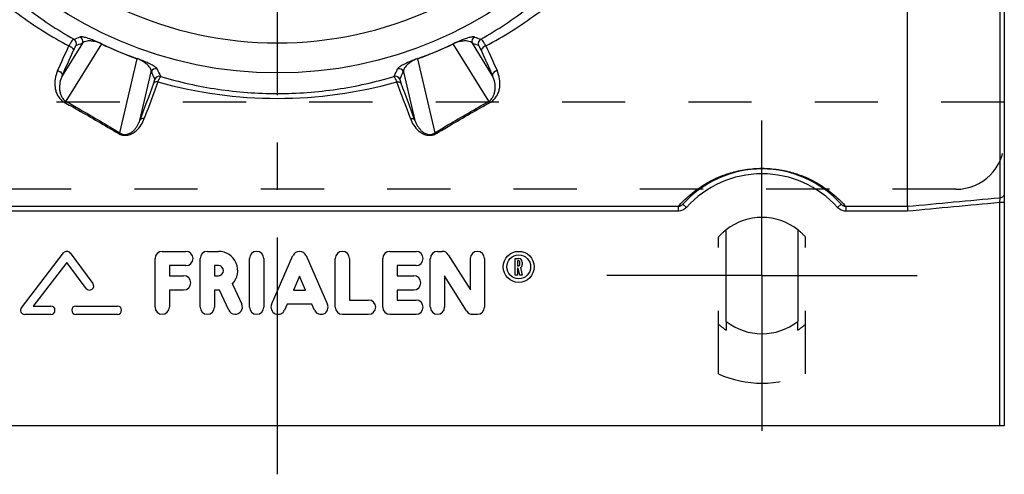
# Model space of a CAD drawing. Header units: millimetres. Extents: x 420 to 580, y 417 to 583.
# Tile 2 of 5: x 473 to 575, y 417 to 464. Entities that reach past the tile are written whole.
import ezdxf

# ---------------------------------------------------------------- set-up
doc = ezdxf.new("R2010")
doc.units = ezdxf.units.MM
doc.header["$LTSCALE"] = 65.185185
doc.linetypes.add('CENTER', pattern=[0.6, 0.375, -0.075, 0.075, -0.075])
doc.linetypes.add('HIDDEN', pattern=[0.2, 0.1, -0.1])
for name, color, linetype in [('ACHSEN_S', 7, 'CONTINUOUS'), ('FASEN', 7, 'CONTINUOUS'), ('KOERPER', 7, 'CONTINUOUS'), ('KONST.EL_MIT_GEO', 7, 'CONTINUOUS')]:
    doc.layers.add(name, color=color, linetype=linetype)

msp = doc.modelspace()

# ---------------------------------------------------------------- linework, layer by layer
at = {"layer": 'ACHSEN_S', "color": 2, "linetype": 'CENTER'}
msp.add_line((500, 417), (500, 583), dxfattribs=at)
at = {"layer": 'FASEN', "color": 7, "linetype": 'Continuous'}
msp.add_circle((500, 500), 41.6, dxfattribs=at)
msp.add_arc((500, 500), 38.5, 245.3802, 294.6198, dxfattribs=at)
at = {"layer": 'KOERPER', "color": 7, "linetype": 'Continuous'}
for p, q in [((546.3, 432.78), (546.3, 442.22)), ((553.7, 442.22), (553.7, 432.78))]:
    msp.add_line(p, q, dxfattribs=at)
at = {"layer": 'KOERPER', "color": 8, "linetype": 'HIDDEN'}
for p, q in [((545.5, 427.36), (545.5, 441.47)), ((554.5, 427.36), (554.5, 441.47)), ((546.3, 432.78), (546.3, 431.88)), ((553.7, 431.88), (553.7, 432.78))]:
    msp.add_line(p, q, dxfattribs=at)
at = {"layer": 'KOERPER', "color": 7, "linetype": 'Continuous'}
for start, end in [(51.9269, 128.0731), (231.9269, 308.0731)]:
    msp.add_arc((550, 437.5), 6, start, end, dxfattribs=at)
at = {"layer": 'KOERPER', "color": 8, "linetype": 'HIDDEN'}
for radius, start, end in [(6, 128.0731, 138.5904), (6, 41.4096, 51.9269), (6.73, 228.0214, 236.6367), (6.73, 303.3633, 311.9786)]:
    msp.add_arc((550, 437.5), radius, start, end, dxfattribs=at)
at = {"layer": 'KONST.EL_MIT_GEO', "color": 7, "linetype": 'Continuous'}
for p, q in [((575, 578), (575, 422)), ((574.54, 554.5), (574.54, 445.5)), ((565, 444.61), (565, 493.39)), ((479.88, 461.48), (477.79, 458.11)), ((481.85, 461.4), (478.18, 455.48)), ((521.82, 455.48), (518.15, 461.4)), ((522.21, 458.11), (520.12, 461.48)), ((483.75, 452.22), (485.54, 459.87)), ((514.46, 459.87), (516.25, 452.22)), ((485.81, 453.51), (486.99, 458.53)), ((513.01, 458.53), (514.19, 453.51)), ((574.54, 445.5), (574.5, 445.03)), ((575, 445.03), (574.5, 445.03)), ((574.5, 445.03), (574.5, 422)), ((541.35, 444.61), (458.65, 444.61)), ((541.35, 444.14), (458.65, 444.14)), ((541.35, 444.61), (541.35, 444.14)), ((541.84, 444.87), (542.21, 444.54)), ((558.16, 444.87), (557.79, 444.54)), ((565, 444.61), (558.65, 444.61)), ((558.65, 444.61), (558.65, 444.14)), ((565.02, 444.14), (558.65, 444.14)), ((488.12, 440), (490.57, 440)), ((492.78, 440), (493.92, 440)), ((511.61, 440), (514.31, 440)), ((516.52, 440), (517.01, 440)), ((473.59, 434.19), (477.94, 439.83)), ((478.27, 438.86), (474.8, 434.36)), ((480.29, 436.17), (478.27, 438.86)), ((478.62, 439.83), (480.97, 436.69)), ((487.38, 434.24), (487.38, 439.26)), ((492.04, 434.24), (492.04, 439.26)), ((497.13, 434.24), (497.13, 439.26)), ((498.6, 439.26), (498.6, 434.24)), ((499.4, 434.53), (501.61, 439.56)), ((502.96, 439.56), (505.17, 434.53)), ((505.97, 434.24), (505.97, 439.26)), ((507.44, 439.26), (507.44, 434.97)), ((510.88, 434.24), (510.88, 439.26)), ((515.78, 434.24), (515.78, 439.26)), ((517.63, 439.65), (519.91, 436.02)), ((519.91, 436.02), (519.91, 439.26)), ((521.38, 439.26), (521.38, 434.24)), ((524.53, 439.26), (524.9, 439.26)), ((524.53, 437.55), (524.53, 439.26)), ((524.9, 439.02), (524.78, 439.02)), ((524.78, 439.02), (524.78, 438.51)), ((525.03, 438.63), (525.03, 438.9)), ((525.27, 438.9), (525.27, 438.63)), ((490.57, 438.53), (488.86, 438.53)), ((488.86, 438.53), (488.86, 437.49)), ((493.92, 438.53), (493.52, 438.53)), ((493.52, 438.53), (493.52, 437.49)), ((514.31, 438.53), (512.35, 438.53)), ((512.35, 438.53), (512.35, 437.49)), ((524.78, 438.51), (524.9, 438.51)), ((524.86, 438.26), (524.78, 438.26)), ((524.78, 438.26), (524.78, 437.55)), ((525.02, 437.55), (524.86, 438.26)), ((525.1, 438.32), (525.27, 437.55)), ((488.86, 437.49), (490.33, 437.49)), ((493.52, 437.49), (493.92, 437.49)), ((502.29, 437.44), (501.66, 436.01)), ((502.91, 436.01), (502.29, 437.44)), ((512.35, 437.49), (514.07, 437.49)), ((519.53, 433.85), (517.25, 437.48)), ((517.25, 437.48), (517.25, 434.24)), ((524.78, 437.55), (524.53, 437.55)), ((525.27, 437.55), (525.02, 437.55)), ((490.33, 436.01), (488.86, 436.01)), ((488.86, 436.01), (488.86, 434.24)), ((494.02, 436.01), (493.52, 436.01)), ((493.52, 436.01), (493.52, 434.24)), ((494.99, 433.92), (494.02, 436.01)), ((495.36, 436.62), (496.33, 434.55)), ((501.66, 436.01), (502.91, 436.01)), ((514.07, 436.01), (512.35, 436.01)), ((512.35, 436.01), (512.35, 434.97)), ((507.44, 434.97), (509.41, 434.97)), ((512.35, 434.97), (514.31, 434.97)), ((474.8, 434.36), (476.63, 434.36)), ((479.21, 434.36), (483.5, 434.36)), ((501.01, 434.54), (500.75, 433.94)), ((503.56, 434.54), (501.01, 434.54)), ((503.83, 433.94), (503.56, 434.54)), ((476.63, 433.5), (473.93, 433.5)), ((483.5, 433.5), (479.21, 433.5)), ((509.41, 433.5), (506.71, 433.5)), ((514.31, 433.5), (511.61, 433.5)), ((520.64, 433.5), (520.15, 433.5)), ((575, 422), (425, 422))]:
    msp.add_line(p, q, dxfattribs=at)
at = {"layer": 'KONST.EL_MIT_GEO', "color": 8, "linetype": 'HIDDEN'}
for p, q in [((575, 455.4), (425, 455.4)), ((570, 446.4), (430, 446.4))]:
    msp.add_line(p, q, dxfattribs=at)
at = {"layer": 'KONST.EL_MIT_GEO', "color": 2, "linetype": 'CENTER'}
for q in [(550, 453.5), (534, 437.5), (566, 437.5), (550, 421.5)]:
    msp.add_line((550, 437.5), q, dxfattribs=at)
at = {"layer": 'KONST.EL_MIT_GEO', "color": 7, "linetype": 'Continuous'}
for radius in [1.6, 1.23]:
    msp.add_circle((524.9, 438.4), radius, dxfattribs=at)
for centre, radius, start, end in [((-268.02, 797.85), 818.91, 335.52994, 335.72547), ((435.88, 582.62), 128.21, 289.6552, 289.9633), ((478.77, 461.44), 0.5, 337.5729, 61.0892), ((435.97, 584.55), 130.67, 289.3304, 289.6342), ((479.42, 461.67), 0.5, 337.5739, 61.695), ((497.47, 493.9), 36.06, 244.3326, 250.6674), ((497.29, 493.46), 35.58, 244.3265, 250.6735), ((502.53, 493.9), 36.06, 289.3326, 295.6674), ((502.71, 493.46), 35.58, 289.3265, 295.6735), ((520.58, 461.67), 0.5, 118.3043, 202.427), ((564.16, 584.93), 131.07, 250.3663, 250.6691), ((564.25, 582.99), 128.61, 250.0372, 250.3443), ((521.23, 461.44), 0.5, 118.91, 202.4279), ((1248.52, 789.02), 797.5, 204.27191, 204.47268), ((-278.07, 799.2), 829.26, 335.71172, 335.90617), ((1258.31, 790.33), 807.6, 204.09123, 204.29089), ((487.45, 458.34), 0.5, 73.3051, 157.4261), ((605.7, 514.82), 131.39, 205.3666, 205.7462), ((604.39, 513.38), 128.91, 205.0375, 205.4224), ((396.04, 513.18), 128.44, 334.5768, 334.9632), ((512.55, 458.34), 0.5, 22.5739, 106.695), ((394.73, 514.61), 130.9, 334.2531, 334.6341), ((980.1, 272.34), 526.44, 159.4302, 159.8715), ((973.29, 273.7), 519.22, 159.2706, 159.7148), ((487.82, 457.56), 0.5, 74.0643, 157.4273), ((500, 501.2), 45.42, 254.2652, 285.7348), ((512.18, 457.56), 0.5, 22.5727, 105.9357), ((-1.92, 262.99), 549.79, 20.2976, 20.7171), ((-9.15, 261.57), 557.43, 20.1408, 20.5576), ((550, 437.5), 11, 42.0972, 137.9028), ((550, 437.5), 10.5, 42.0972, 137.9028), ((478.28, 439.57), 0.429, 36.8699, 142.3893), ((488.12, 439.26), 0.736, 90, 180), ((490.57, 439.26), 0.736, 270, 90), ((492.78, 439.26), 0.736, 90, 180), ((493.92, 438.01), 1.99, 316.06, 90), ((497.87, 439.26), 0.736, 0, 180), ((502.29, 439.26), 0.736, 23.75, 156.25), ((506.71, 439.26), 0.736, 0, 180), ((511.61, 439.26), 0.736, 90, 180), ((514.31, 439.26), 0.736, 270, 90), ((516.52, 439.26), 0.736, 90, 180), ((517.01, 439.26), 0.736, 32, 90), ((520.64, 439.26), 0.736, 0, 180), ((524.9, 438.9), 0.367, 0, 90), ((524.9, 438.9), 0.121, 0, 90), ((493.92, 438.01), 0.521, 270, 90), ((524.9, 438.63), 0.121, 270, 360), ((524.9, 438.63), 0.367, 301.4604, 360), ((490.33, 436.75), 0.736, 270, 90), ((514.07, 436.75), 0.736, 270, 90), ((480.63, 436.43), 0.429, 216.8699, 36.8699), ((509.41, 434.24), 0.736, 270, 90), ((514.31, 434.24), 0.736, 270, 90), ((473.93, 433.93), 0.429, 142.3893, 270), ((476.63, 433.93), 0.429, 270, 90), ((479.21, 433.93), 0.429, 90, 270), ((483.5, 433.93), 0.429, 270, 90), ((488.12, 434.24), 0.736, 180, 360), ((492.78, 434.24), 0.736, 180, 360), ((495.66, 434.24), 0.736, 205, 25), ((497.87, 434.24), 0.736, 180, 360), ((500.08, 434.24), 0.736, 156.25, 336.25), ((504.5, 434.24), 0.736, 203.75, 23.75), ((506.71, 434.24), 0.736, 180, 270), ((511.61, 434.24), 0.736, 180, 270), ((516.52, 434.24), 0.736, 180, 360), ((520.15, 434.24), 0.736, 212, 270), ((520.64, 434.24), 0.736, 270, 360)]:
    msp.add_arc(centre, radius, start, end, dxfattribs=at)
at = {"layer": 'KONST.EL_MIT_GEO', "color": 8, "linetype": 'HIDDEN'}
for centre, radius, start, end in [((570, 451.4), 5, 270, 360), ((550, 437.5), 11.1, 246.0734, 293.9266)]:
    msp.add_arc(centre, radius, start, end, dxfattribs=at)
at = {"layer": 'KONST.EL_MIT_GEO', "color": 7, "linetype": 'Continuous'}
for points, knots in [([(462.38, 478.86), (463.36, 477.07), (465.55, 473.65), (469.48, 469.06), (473.96, 465.08), (477.28, 462.86), (479.01, 461.88)], [0, 0, 0, 0, 0.254679, 0.504487, 0.751854, 1, 1, 1, 1]), ([(520.99, 461.88), (522.72, 462.86), (526.04, 465.08), (530.52, 469.06), (534.45, 473.65), (536.64, 477.07), (537.62, 478.86)], [0, 0, 0, 0, 0.248146, 0.495513, 0.745321, 1, 1, 1, 1]), ([(460.83, 478.28), (461.88, 476.46), (464.22, 472.99), (468.41, 468.36), (473.17, 464.37), (476.66, 462.17), (478.48, 461.19)], [0, 0, 0, 0, 0.253761, 0.503358, 0.751117, 1, 1, 1, 1]), ([(521.52, 461.19), (523.34, 462.17), (526.83, 464.37), (531.59, 468.36), (535.78, 472.99), (538.12, 476.46), (539.17, 478.28)], [0, 0, 0, 0, 0.248883, 0.496642, 0.746239, 1, 1, 1, 1]), ([(479.01, 461.88), (479, 461.88), (478.97, 461.87), (478.92, 461.84), (478.87, 461.78), (478.77, 461.67), (478.64, 461.47), (478.54, 461.29), (478.48, 461.19)], [0, 0, 0, 0, 0.040174, 0.101623, 0.188694, 0.302067, 0.604972, 1, 1, 1, 1]), ([(478.48, 461.19), (478.55, 461.18), (478.69, 461.12), (478.83, 461.01), (478.91, 460.9), (478.95, 460.82), (478.96, 460.75), (478.95, 460.7), (478.94, 460.67)], [0, 0, 0, 0, 0.291322, 0.568834, 0.693497, 0.8059, 0.906824, 1, 1, 1, 1]), ([(479.23, 461.25), (479.23, 461.25), (479.22, 461.24), (479.22, 461.23), (479.21, 461.22), (479.19, 461.19), (479.17, 461.15), (479.13, 461.09), (479.09, 461), (479.05, 460.91), (479, 460.8), (478.96, 460.72), (478.94, 460.67)], [0, 0, 0, 0, 0.009803, 0.026688, 0.050957, 0.082635, 0.167967, 0.281944, 0.423536, 0.591482, 0.78425, 1, 1, 1, 1]), ([(481.88, 461.4), (481.61, 461.53), (481.19, 461.71), (480.68, 461.91), (480.38, 462.01), (480.15, 462.07), (479.98, 462.11), (479.84, 462.13), (479.74, 462.13), (479.68, 462.12), (479.66, 462.11)], [0, 0, 0, 0, 0.386715, 0.571324, 0.698315, 0.793755, 0.867474, 0.924479, 0.967854, 1, 1, 1, 1]), ([(481.85, 461.4), (481.63, 461.51), (481.29, 461.63), (480.79, 461.71), (480.43, 461.71), (480.1, 461.63), (479.94, 461.53), (479.88, 461.48)], [0, 0, 0, 0, 0.356406, 0.519565, 0.733146, 0.882463, 1, 1, 1, 1]), ([(481.88, 461.4), (481.88, 461.4), (481.87, 461.4), (481.86, 461.4), (481.85, 461.4)], [0, 0, 0, 0, 0.228986, 1, 1, 1, 1]), ([(520.34, 462.11), (520.32, 462.12), (520.26, 462.13), (520.16, 462.13), (520.02, 462.11), (519.85, 462.07), (519.62, 462.01), (519.32, 461.91), (518.81, 461.71), (518.39, 461.53), (518.12, 461.4)], [0, 0, 0, 0, 0.032146, 0.075521, 0.132526, 0.206245, 0.301685, 0.428676, 0.613285, 1, 1, 1, 1]), ([(518.12, 461.4), (518.12, 461.4), (518.13, 461.4), (518.14, 461.4), (518.15, 461.4)], [0, 0, 0, 0, 0.228984, 1, 1, 1, 1]), ([(520.12, 461.48), (520.06, 461.53), (519.9, 461.63), (519.57, 461.71), (519.21, 461.71), (518.71, 461.63), (518.37, 461.51), (518.15, 461.4)], [0, 0, 0, 0, 0.117537, 0.266854, 0.480435, 0.643594, 1, 1, 1, 1]), ([(521.06, 460.67), (521.04, 460.72), (521, 460.8), (520.95, 460.91), (520.91, 461), (520.87, 461.09), (520.83, 461.15), (520.81, 461.19), (520.79, 461.22), (520.78, 461.23), (520.78, 461.24), (520.77, 461.25), (520.77, 461.25)], [0, 0, 0, 0, 0.21575, 0.408518, 0.576464, 0.718056, 0.832033, 0.917365, 0.949043, 0.973312, 0.990197, 1, 1, 1, 1]), ([(521.52, 461.19), (521.46, 461.29), (521.36, 461.47), (521.23, 461.67), (521.13, 461.78), (521.08, 461.84), (521.03, 461.87), (521, 461.88), (520.99, 461.88)], [0, 0, 0, 0, 0.395028, 0.697933, 0.811306, 0.898377, 0.959826, 1, 1, 1, 1]), ([(521.52, 461.19), (521.45, 461.18), (521.31, 461.12), (521.17, 461.01), (521.09, 460.9), (521.05, 460.82), (521.04, 460.75), (521.05, 460.7), (521.06, 460.67)], [0, 0, 0, 0, 0.291322, 0.568834, 0.693497, 0.8059, 0.906824, 1, 1, 1, 1]), ([(487.59, 458.82), (487.58, 458.84), (487.55, 458.89), (487.47, 458.97), (487.36, 459.05), (487.21, 459.15), (487.01, 459.26), (486.72, 459.4), (486.22, 459.63), (485.81, 459.79), (485.52, 459.89)], [0, 0, 0, 0, 0.032146, 0.075521, 0.132526, 0.206245, 0.301685, 0.428676, 0.613285, 1, 1, 1, 1]), ([(485.52, 459.89), (485.52, 459.89), (485.53, 459.89), (485.53, 459.88), (485.54, 459.87)], [0, 0, 0, 0, 0.228984, 1, 1, 1, 1]), ([(486.99, 458.53), (486.98, 458.62), (486.94, 458.8), (486.77, 459.09), (486.51, 459.34), (486.1, 459.64), (485.77, 459.8), (485.54, 459.87)], [0, 0, 0, 0, 0.117537, 0.266854, 0.480435, 0.643594, 1, 1, 1, 1]), ([(514.48, 459.89), (514.19, 459.79), (513.78, 459.63), (513.28, 459.4), (512.99, 459.26), (512.79, 459.15), (512.64, 459.05), (512.53, 458.97), (512.45, 458.89), (512.42, 458.84), (512.41, 458.82)], [0, 0, 0, 0, 0.386715, 0.571324, 0.698315, 0.793755, 0.867474, 0.924479, 0.967854, 1, 1, 1, 1]), ([(514.46, 459.87), (514.23, 459.8), (513.9, 459.64), (513.49, 459.34), (513.23, 459.09), (513.06, 458.8), (513.02, 458.62), (513.01, 458.53)], [0, 0, 0, 0, 0.356406, 0.519565, 0.733146, 0.882463, 1, 1, 1, 1]), ([(514.48, 459.89), (514.48, 459.89), (514.47, 459.89), (514.47, 459.88), (514.46, 459.87)], [0, 0, 0, 0, 0.228986, 1, 1, 1, 1]), ([(477.33, 458.65), (477.2, 458.37), (477.03, 457.8), (477.02, 457.06), (477.15, 456.49), (477.32, 456.08), (477.59, 455.69), (477.84, 455.48), (477.99, 455.4)], [0, 0, 0, 0, 0.250092, 0.48991, 0.609469, 0.731266, 0.859116, 1, 1, 1, 1]), ([(477.33, 458.65), (477.4, 458.63), (477.54, 458.58), (477.68, 458.46), (477.76, 458.35), (477.8, 458.27), (477.81, 458.18), (477.8, 458.13), (477.79, 458.11)], [0, 0, 0, 0, 0.285397, 0.559511, 0.684342, 0.798434, 0.902552, 1, 1, 1, 1]), ([(522.01, 455.4), (522.16, 455.48), (522.41, 455.69), (522.68, 456.08), (522.85, 456.49), (522.98, 457.06), (522.97, 457.8), (522.8, 458.37), (522.67, 458.65)], [0, 0, 0, 0, 0.140884, 0.268734, 0.390531, 0.51009, 0.749908, 1, 1, 1, 1]), ([(522.67, 458.65), (522.6, 458.63), (522.46, 458.58), (522.32, 458.46), (522.24, 458.35), (522.2, 458.27), (522.19, 458.18), (522.2, 458.13), (522.21, 458.11)], [0, 0, 0, 0, 0.285397, 0.559511, 0.684342, 0.798434, 0.902552, 1, 1, 1, 1]), ([(477.79, 458.11), (477.69, 457.89), (477.54, 457.44), (477.51, 456.85), (477.57, 456.39), (477.68, 456.06), (477.87, 455.73), (478.06, 455.55), (478.18, 455.48)], [0, 0, 0, 0, 0.251199, 0.4905, 0.609112, 0.729566, 0.856274, 1, 1, 1, 1]), ([(487.22, 457.31), (487.24, 457.37), (487.27, 457.45), (487.31, 457.56), (487.33, 457.62), (487.35, 457.67), (487.36, 457.71), (487.36, 457.73), (487.36, 457.74), (487.36, 457.75), (487.36, 457.75)], [0, 0, 0, 0, 0.413498, 0.581496, 0.722024, 0.834308, 0.917914, 0.9728, 0.989686, 1, 1, 1, 1]), ([(487.68, 457.48), (487.63, 457.49), (487.53, 457.49), (487.4, 457.47), (487.29, 457.41), (487.24, 457.34), (487.22, 457.31)], [0, 0, 0, 0, 0.287301, 0.550816, 0.786098, 1, 1, 1, 1]), ([(487.68, 457.48), (487.72, 457.56), (487.76, 457.67), (487.83, 457.8), (487.86, 457.88), (487.9, 457.94), (487.92, 457.99), (487.94, 458.02), (487.95, 458.03), (487.96, 458.04), (487.96, 458.04)], [0, 0, 0, 0, 0.406876, 0.573627, 0.714091, 0.827295, 0.912603, 0.969814, 0.988097, 1, 1, 1, 1]), ([(487.96, 458.04), (489.89, 457.46), (493.87, 456.58), (500, 456.12), (506.13, 456.58), (510.11, 457.46), (512.04, 458.04)], [0, 0, 0, 0, 0.246954, 0.5, 0.753046, 1, 1, 1, 1]), ([(512.04, 458.04), (512.04, 458.04), (512.05, 458.03), (512.06, 458.02), (512.08, 457.99), (512.1, 457.94), (512.14, 457.88), (512.17, 457.8), (512.24, 457.67), (512.28, 457.56), (512.32, 457.48)], [0, 0, 0, 0, 0.011903, 0.030186, 0.087397, 0.172705, 0.285909, 0.426373, 0.593124, 1, 1, 1, 1]), ([(512.32, 457.48), (512.37, 457.49), (512.47, 457.49), (512.6, 457.47), (512.71, 457.41), (512.76, 457.34), (512.78, 457.31)], [0, 0, 0, 0, 0.287301, 0.550816, 0.786098, 1, 1, 1, 1]), ([(512.64, 457.75), (512.64, 457.75), (512.64, 457.74), (512.64, 457.73), (512.64, 457.71), (512.65, 457.67), (512.67, 457.62), (512.69, 457.56), (512.73, 457.45), (512.76, 457.37), (512.78, 457.31)], [0, 0, 0, 0, 0.010314, 0.0272, 0.082086, 0.165692, 0.277976, 0.418504, 0.586502, 1, 1, 1, 1]), ([(521.82, 455.48), (521.94, 455.55), (522.13, 455.73), (522.32, 456.06), (522.43, 456.39), (522.49, 456.85), (522.46, 457.44), (522.31, 457.89), (522.21, 458.11)], [0, 0, 0, 0, 0.143726, 0.270434, 0.390888, 0.5095, 0.748801, 1, 1, 1, 1]), ([(477.99, 455.4), (478.02, 455.42), (478.08, 455.46), (478.15, 455.48), (478.18, 455.48)], [0, 0, 0, 0, 0.556085, 1, 1, 1, 1]), ([(477.99, 455.4), (478.47, 455.13), (480.34, 454.08), (482.19, 453), (483.56, 452.18)], [0, 0, 0, 0, 0.25611, 1, 1, 1, 1]), ([(478.18, 455.48), (478.66, 455.21), (480.53, 454.14), (482.38, 453.05), (483.75, 452.22)], [0, 0, 0, 0, 0.256161, 1, 1, 1, 1]), ([(516.25, 452.22), (516.7, 452.5), (518.54, 453.6), (520.41, 454.68), (521.82, 455.48)], [0, 0, 0, 0, 0.243359, 1, 1, 1, 1]), ([(516.44, 452.18), (516.89, 452.45), (518.73, 453.55), (520.59, 454.61), (522.01, 455.4)], [0, 0, 0, 0, 0.24341, 1, 1, 1, 1]), ([(522.01, 455.4), (521.98, 455.42), (521.92, 455.46), (521.85, 455.48), (521.82, 455.48)], [0, 0, 0, 0, 0.556085, 1, 1, 1, 1]), ([(483.56, 452.18), (483.7, 452.09), (483.95, 451.99), (484.31, 451.96), (484.66, 452), (485.05, 452.15), (485.53, 452.49), (485.96, 453.01), (486.19, 453.48), (486.27, 453.71)], [0, 0, 0, 0, 0.141496, 0.220486, 0.299264, 0.441901, 0.567159, 0.790849, 1, 1, 1, 1]), ([(483.75, 452.22), (483.8, 452.19), (483.92, 452.12), (484.14, 452.05), (484.38, 452.05), (484.66, 452.11), (484.95, 452.26), (485.21, 452.49), (485.41, 452.74), (485.63, 453.06), (485.75, 453.33), (485.81, 453.51)], [0, 0, 0, 0, 0.069283, 0.149556, 0.238267, 0.322002, 0.461902, 0.581748, 0.69211, 0.797364, 1, 1, 1, 1]), ([(486.27, 453.71), (486.22, 453.72), (486.12, 453.72), (485.99, 453.68), (485.88, 453.61), (485.83, 453.54), (485.81, 453.51)], [0, 0, 0, 0, 0.277618, 0.53721, 0.776191, 1, 1, 1, 1]), ([(513.73, 453.71), (513.78, 453.72), (513.88, 453.72), (514.01, 453.68), (514.12, 453.61), (514.17, 453.54), (514.19, 453.51)], [0, 0, 0, 0, 0.277618, 0.53721, 0.776191, 1, 1, 1, 1]), ([(513.73, 453.71), (513.81, 453.48), (514.04, 453.01), (514.47, 452.49), (514.95, 452.15), (515.34, 452), (515.69, 451.96), (516.05, 451.99), (516.3, 452.09), (516.44, 452.18)], [0, 0, 0, 0, 0.209151, 0.432841, 0.558099, 0.700736, 0.779514, 0.858504, 1, 1, 1, 1]), ([(514.19, 453.51), (514.25, 453.33), (514.37, 453.06), (514.59, 452.74), (514.79, 452.49), (515.05, 452.26), (515.34, 452.11), (515.62, 452.05), (515.86, 452.05), (516.08, 452.12), (516.2, 452.19), (516.25, 452.22)], [0, 0, 0, 0, 0.202636, 0.30789, 0.418252, 0.538098, 0.677998, 0.761733, 0.850444, 0.930717, 1, 1, 1, 1]), ([(483.56, 452.18), (483.57, 452.19), (483.63, 452.22), (483.7, 452.23), (483.75, 452.22)], [0, 0, 0, 0, 0.28052, 1, 1, 1, 1]), ([(516.44, 452.18), (516.43, 452.19), (516.37, 452.22), (516.3, 452.23), (516.25, 452.22)], [0, 0, 0, 0, 0.28052, 1, 1, 1, 1]), ([(541.35, 444.61), (541.72, 445.04), (542.62, 445.93), (544.02, 446.92), (545.46, 447.65), (546.8, 448.14), (548.34, 448.48), (550, 448.61), (551.66, 448.48), (553.2, 448.14), (554.54, 447.65), (555.98, 446.92), (557.38, 445.93), (558.28, 445.04), (558.65, 444.61)], [0, 0, 0, 0, 0.085875, 0.194416, 0.259426, 0.332611, 0.413684, 0.5, 0.586316, 0.667389, 0.740574, 0.805584, 0.914125, 1, 1, 1, 1]), ([(575, 445.97), (575, 445.91), (574.98, 445.79), (574.88, 445.64), (574.72, 445.54), (574.6, 445.51), (574.54, 445.5)], [0, 0, 0, 0, 0.242838, 0.48976, 0.74258, 1, 1, 1, 1]), ([(541.84, 444.87), (541.78, 444.81), (541.63, 444.68), (541.45, 444.62), (541.35, 444.61)], [0, 0, 0, 0, 0.497437, 1, 1, 1, 1]), ([(542.21, 444.54), (542.1, 444.42), (541.84, 444.22), (541.51, 444.14), (541.35, 444.14)], [0, 0, 0, 0, 0.5004, 1, 1, 1, 1]), ([(558.65, 444.14), (558.49, 444.14), (558.16, 444.22), (557.9, 444.42), (557.79, 444.54)], [0, 0, 0, 0, 0.4996, 1, 1, 1, 1]), ([(558.65, 444.61), (558.55, 444.62), (558.37, 444.68), (558.22, 444.81), (558.16, 444.87)], [0, 0, 0, 0, 0.502563, 1, 1, 1, 1]), ([(565, 444.61), (565, 444.6), (565, 444.58), (565, 444.52), (565.01, 444.42), (565.02, 444.29), (565.02, 444.19), (565.02, 444.14)], [0, 0, 0, 0, 0.067341, 0.156294, 0.390331, 0.680478, 1, 1, 1, 1])]:
    msp.add_open_spline(points, degree=3, knots=knots, dxfattribs=at)
for points in [[(574.54, 445.5), (571.36, 445.21), (568.18, 444.91), (565, 444.61)], [(574.5, 445.03), (571.34, 444.73), (568.18, 444.44), (565.02, 444.14)]]:
    msp.add_open_spline(points, degree=3, dxfattribs=at)

doc.saveas('drawing.dxf')
